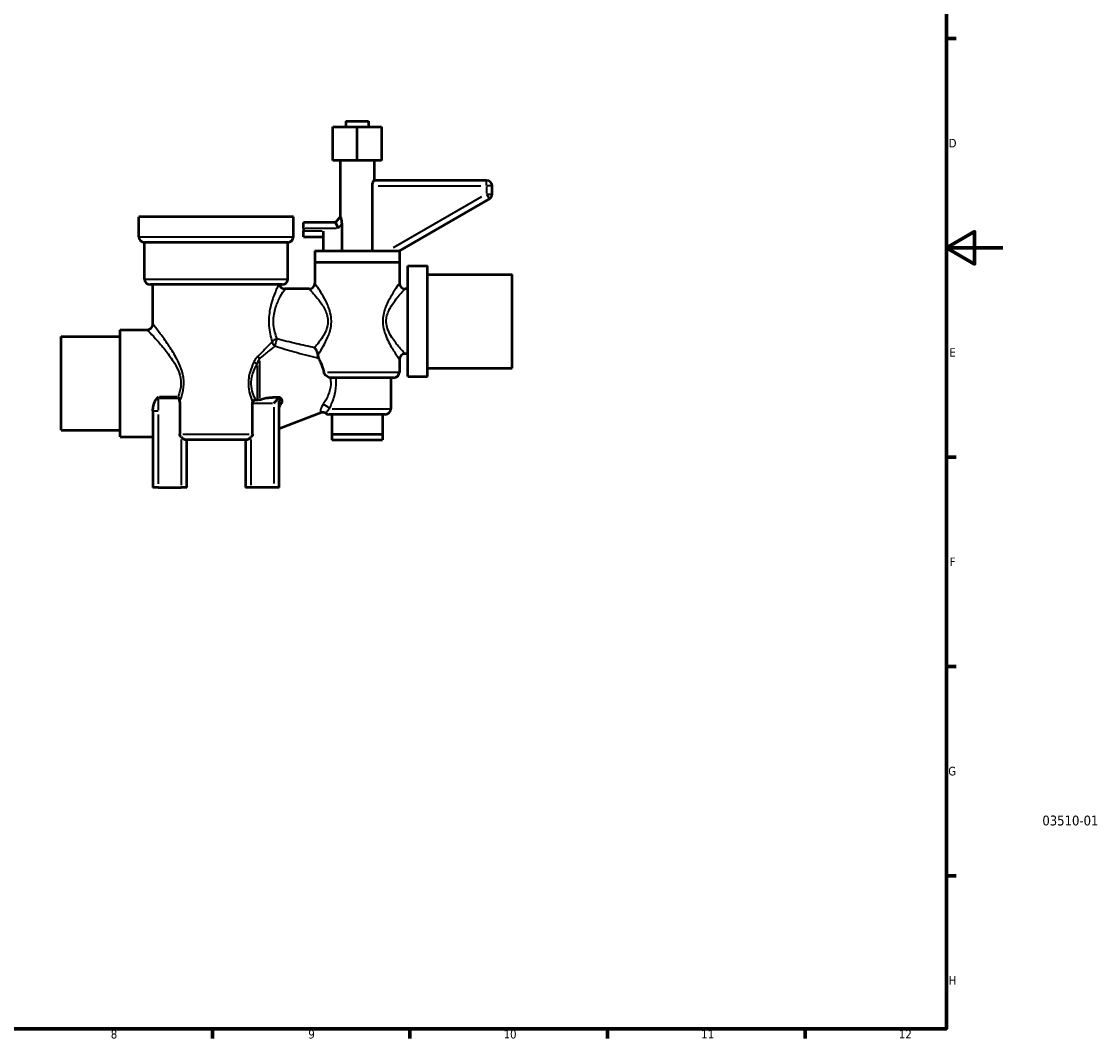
# Model space of a CAD drawing. Header units: millimetres. Extents: x 0 to 875, y -29 to 823.
# Tile 3 of 4: x 493 to 875, y 17 to 377. Entities that reach past the tile are written whole.
import ezdxf
from ezdxf.enums import TextEntityAlignment as Align

# ---------------------------------------------------------------- set-up
doc = ezdxf.new("R2010")
doc.units = ezdxf.units.MM
for name, color, linetype, lineweight in [('Border (ANSI)', 7, 'Continuous', 70), ('Title (ISO)', 7, 'Continuous', 50), ('Visible (ANSI)', 7, 'Continuous', 50), ('Visible Narrow (ANSI)', 7, 'Continuous', 35)]:
    doc.layers.add(name, color=color, linetype=linetype, lineweight=lineweight)
doc.styles.add('Note Text (ANSI)', font='tahoma.ttf')
doc.styles.add('Note Text (ISO)', font='tahoma.ttf')

# ---------------------------------------------------------------- blocks, each defined once
blk = doc.blocks.new('Borders Default Border')
at = {"layer": 'Border (ANSI)'}
for p, q in [((821, 371.25), (824.45, 371.25)), ((821, 222.75), (824.45, 222.75)), ((821, 148.5), (824.45, 148.5)), ((821, 74.25), (824.45, 74.25)), ((560.67, 20), (560.67, 16.55)), ((630.75, 20), (630.75, 16.55)), ((700.83, 20), (700.83, 16.55)), ((770.92, 20), (770.92, 16.55))]:
    blk.add_line(p, q, dxfattribs=at)
at = {"layer": 'Border (ANSI)', "flags": 128}
for points in [[(20, 20), (20, 574), (821, 574), (821, 20), (20, 20)], [(841, 297), (821, 297), (831, 302.77), (831, 291.23), (821, 297)]]:
    blk.add_lwpolyline(points, dxfattribs=at)
at = {"layer": 'Border (ANSI)', "attachment_point": 7, "style": 'Note Text (ANSI)'}
for s, insert, char_height in [('D', (821.81, 332.6), 3.05), ('E', (822.05, 258.35), 3.05), ('F', (822.14, 184.1), 3.05), ('G', (821.66, 109.79), 3.05), ('H', (821.81, 35.6), 3.05), ('8', (524.63, 16.48), 3.05), ('9', (594.7, 16.49), 3.05), ('10', (663.96, 16.49), 3.048), ('11', (734.04, 16.55), 3.048), ('12', (804.13, 16.55), 3.048)]:
    blk.add_mtext(s, dxfattribs=dict(at, insert=insert, char_height=char_height))
blk = doc.blocks.new('Title Blocks ISO')
at = {"layer": 'Title (ISO)', "style": 'Note Text (ISO)'}
blk.add_attdef('PART_NUMBER_001', (34.03, 72.11), '', height=3.5, dxfattribs=at)
blk.add_attdef('DESCRIPTION', text='', height=3.5, dxfattribs=at).set_placement((34.09, 65.95), align=Align.TOP_LEFT)

msp = doc.modelspace()

# ---------------------------------------------------------------- linework, layer by layer
at = {"layer": 'Visible (ANSI)'}
for p, q in [((607.985, 341.927), (615.985, 341.927)), ((607.985, 341.927), (607.985, 339.927)), ((615.985, 341.927), (615.985, 339.927)), ((603.324, 339.927), (611.985, 339.927)), ((603.324, 327.927), (603.324, 339.927)), ((611.985, 339.927), (620.645, 339.927)), ((611.985, 327.927), (611.985, 339.927)), ((620.645, 339.927), (620.645, 327.927)), ((611.985, 327.927), (603.324, 327.927)), ((605.985, 327.927), (605.985, 307.927)), ((620.645, 327.927), (611.985, 327.927)), ((617.985, 327.927), (617.985, 320.927)), ((657.894, 320.927), (617.964, 320.927)), ((617.439, 295.927), (617.439, 318.927)), ((659.894, 316.082), (659.894, 318.927)), ((626.985, 295.927), (658.894, 314.35)), ((589.407, 307.927), (534.562, 307.927)), ((534.562, 300.927), (534.562, 307.927)), ((589.407, 300.927), (589.407, 307.927)), ((592.985, 303.927), (592.985, 305.927)), ((604.307, 305.927), (592.985, 305.927)), ((606.006, 307.951), (604.307, 305.927)), ((604.307, 305.927), (605.24, 303.927)), ((592.985, 303.927), (592.985, 302.927)), ((592.985, 300.927), (592.985, 302.927)), ((599.985, 302.927), (599.985, 295.927)), ((606.53, 305.465), (606.53, 295.927)), ((587.407, 298.927), (536.562, 298.927)), ((536.562, 285.927), (536.562, 298.927)), ((587.407, 285.927), (587.407, 298.927)), ((592.985, 300.927), (599.985, 300.927)), ((596.985, 295.927), (626.97, 295.927)), ((596.985, 295.927), (596.985, 291.927)), ((626.985, 295.927), (626.97, 295.927)), ((626.985, 295.927), (626.985, 291.927)), ((596.985, 291.927), (626.985, 291.927)), ((596.985, 291.927), (596.985, 284.427)), ((596.985, 291.927), (626.985, 291.927)), ((626.985, 291.927), (626.985, 284.427)), ((629.985, 251.303), (629.985, 290.552)), ((629.985, 290.552), (636.985, 290.552)), ((636.985, 251.303), (636.985, 290.552)), ((636.985, 287.552), (666.985, 287.552)), ((666.985, 254.303), (666.985, 287.552)), ((585.407, 283.927), (538.562, 283.927)), ((539.562, 269.927), (539.562, 283.927)), ((594.985, 282.427), (586.407, 282.427)), ((629.985, 282.427), (628.985, 282.427)), ((527.985, 229.927), (527.985, 267.927)), ((527.985, 267.927), (537.562, 267.927)), ((506.985, 232.303), (506.985, 265.552)), ((506.985, 265.552), (527.985, 265.552)), ((626.985, 257.427), (626.985, 252.927)), ((629.985, 259.427), (628.985, 259.427)), ((636.985, 254.303), (666.985, 254.303)), ((624.985, 250.927), (602.58, 250.927)), ((623.985, 250.927), (623.985, 239.927)), ((629.985, 251.303), (636.985, 251.303)), ((549.071, 242.417), (549.071, 230.927)), ((574.899, 230.927), (574.899, 241.927)), ((576.614, 242.965), (576.087, 242.965)), ((584.407, 243.927), (581.997, 243.927)), ((582.407, 241.927), (584.393, 243.913)), ((584.436, 243.927), (584.407, 243.927)), ((584.407, 211.927), (584.407, 242.554)), ((539.562, 239.215), (539.562, 211.927)), ((599.128, 238.416), (584.407, 232.773)), ((621.985, 237.927), (601.985, 237.927)), ((602.985, 237.927), (602.985, 230.927)), ((620.985, 237.927), (620.985, 230.927)), ((506.985, 232.303), (527.985, 232.303)), ((527.985, 229.927), (539.562, 229.927)), ((602.985, 230.927), (620.985, 230.927)), ((602.985, 230.927), (620.985, 230.927)), ((602.985, 230.927), (602.985, 228.927)), ((620.985, 230.927), (620.985, 228.927)), ((572.706, 228.927), (551.263, 228.927)), ((551.562, 211.927), (551.562, 228.927)), ((572.407, 228.927), (572.407, 211.927)), ((602.985, 228.927), (620.985, 228.927)), ((541.562, 211.927), (539.562, 211.927)), ((541.562, 211.927), (549.562, 211.927)), ((551.562, 211.927), (549.562, 211.927)), ((574.407, 211.927), (572.407, 211.927)), ((582.407, 211.927), (574.407, 211.927)), ((584.407, 211.927), (582.407, 211.927))]:
    msp.add_line(p, q, dxfattribs=at)
for centre, start, end in [((657.894, 318.927), 0, 90), ((657.894, 316.082), 300, 0), ((536.562, 300.927), 180, 270), ((587.407, 300.927), 270, 0), ((538.562, 285.927), 180, 270), ((586.407, 284.427), 194.47751, 270), ((585.407, 285.927), 270, 0), ((594.985, 284.427), 270, 0), ((628.985, 284.427), 180, 270), ((537.562, 269.927), 270, 0), ((628.985, 257.427), 90, 180), ((624.985, 252.927), 270, 0), ((599.844, 236.548), 57.64778, 110.97349), ((601.985, 239.927), 237.64778, 270), ((621.985, 239.927), 270, 0)]:
    msp.add_arc(centre, 2, start, end, dxfattribs=at)
for points, knots in [([(617.439, 318.927), (617.439, 319.181), (617.463, 319.449), (617.55, 319.939), (617.611, 320.161), (617.729, 320.514), (617.794, 320.669), (617.902, 320.875), (617.942, 320.927), (617.964, 320.927)], [0.60900964, 0.60900964, 0.60900964, 0.60900964, 0.68513832, 0.68513832, 0.76126699, 0.76126699, 0.83838671, 0.83838671, 0.91550643, 0.91550643, 0.91550643, 0.91550643]), ([(606.006, 307.951), (606.025, 307.975), (606.063, 307.948), (606.161, 307.781), (606.22, 307.639), (606.35, 307.228), (606.421, 306.905), (606.511, 306.199), (606.53, 305.817), (606.53, 305.465)], [0.37185056, 0.37185056, 0.37185056, 0.37185056, 0.44404449, 0.44404449, 0.51623841, 0.51623841, 0.62156914, 0.62156914, 0.72689987, 0.72689987, 0.72689987, 0.72689987]), ([(596.897, 261.562), (596.898, 261.56), (596.899, 261.559), (597.033, 261.385), (597.168, 261.181), (597.428, 260.725), (597.557, 260.465), (597.758, 259.964), (597.839, 259.726), (597.949, 259.293), (597.985, 259.103), (598.006, 258.918)], [-0.32796292, -0.32796292, -0.32796292, -0.32796292, -0.32716233, -0.32716233, -0.23071165, -0.23071165, -0.13400641, -0.13400641, -0.05819265, -0.05819265, 0, 0, 0, 0]), ([(598.006, 258.918), (598.021, 258.781), (598.042, 258.649), (598.117, 258.287), (598.183, 258.078), (598.268, 257.909)], [0.27204477, 0.27204477, 0.27204477, 0.27204477, 0.31512325, 0.31512325, 0.39594617, 0.39594617, 0.39594617, 0.39594617]), ([(598.268, 257.909), (598.501, 257.445), (598.746, 256.933), (599.41, 255.416), (599.867, 254.219), (600.197, 252.927)], [2.32285957, 2.32285957, 2.32285957, 2.32285957, 2.53546369, 2.53546369, 2.92871632, 2.92871632, 2.92871632, 2.92871632]), ([(602.423, 250.933), (602.415, 250.934), (602.407, 250.934), (602.116, 250.959), (601.836, 251.041), (601.309, 251.31), (601.067, 251.495), (600.699, 251.891), (600.561, 252.084), (600.337, 252.495), (600.252, 252.71), (600.197, 252.927)], [1.03381548, 1.03381548, 1.03381548, 1.03381548, 1.03648963, 1.03648963, 1.12720292, 1.12720292, 1.2189224, 1.2189224, 1.28968761, 1.28968761, 1.3602179, 1.3602179, 1.3602179, 1.3602179]), ([(539.562, 239.215), (539.562, 239.758), (539.642, 240.363), (539.934, 241.579), (540.142, 242.191), (540.558, 243.047), (540.763, 243.414), (541.026, 243.666)], [1.38559207, 1.38559207, 1.38559207, 1.38559207, 1.57489919, 1.57489919, 1.76420631, 1.76420631, 1.87406297, 1.87406297, 1.87406297, 1.87406297]), ([(541.026, 243.666), (541.217, 243.853), (541.402, 244.019), (541.559, 244.165), (541.561, 244.166), (541.562, 244.167)], [0.880163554, 0.880163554, 0.880163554, 0.880163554, 0.944776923, 0.944776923, 0.945409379, 0.945409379, 0.945409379, 0.945409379]), ([(548.452, 244.167), (548.453, 244.166), (548.455, 244.164), (548.574, 244.001), (548.692, 243.835), (548.806, 243.666)], [-0.151487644, -0.151487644, -0.151487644, -0.151487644, -0.150796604, -0.150796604, -0.089804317, -0.089804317, -0.089804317, -0.089804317]), ([(549.071, 242.417), (549.071, 242.83), (549.02, 243.185), (548.89, 243.521), (548.853, 243.598), (548.806, 243.666)], [0, 0, 0, 0, 0.12395491, 0.12395491, 0.16026412, 0.16026412, 0.16026412, 0.16026412]), ([(576.087, 242.965), (576.073, 242.965), (576.059, 242.965), (575.838, 242.96), (575.65, 242.927), (575.37, 242.82), (575.26, 242.757), (575.119, 242.625), (575.076, 242.573), (574.999, 242.45), (574.969, 242.378), (574.948, 242.301)], [0, 0, 0, 0, 0.00430152, 0.00430152, 0.06629138, 0.06629138, 0.11302293, 0.11302293, 0.13793702, 0.13793702, 0.16694231, 0.16694231, 0.16694231, 0.16694231]), ([(577.33, 243.105), (577.238, 243.07), (577.143, 243.04), (576.903, 242.983), (576.759, 242.965), (576.614, 242.965)], [0.758378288, 0.758378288, 0.758378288, 0.758378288, 0.794918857, 0.794918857, 0.848864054, 0.848864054, 0.848864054, 0.848864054]), ([(577.33, 243.105), (578.349, 243.495), (579.498, 243.733), (580.973, 243.895), (581.483, 243.927), (581.997, 243.927)], [0.94513264, 0.94513264, 0.94513264, 0.94513264, 1.26544076, 1.26544076, 1.41890941, 1.41890941, 1.41890941, 1.41890941]), ([(585.33, 243.167), (585.329, 243.169), (585.327, 243.171), (585.257, 243.291), (585.165, 243.402), (584.922, 243.652), (584.759, 243.779), (584.568, 243.889), (584.516, 243.912), (584.437, 243.931), (584.409, 243.929), (584.393, 243.913)], [0.45445993, 0.45445993, 0.45445993, 0.45445993, 0.4555666, 0.4555666, 0.5159073, 0.5159073, 0.6066149, 0.6066149, 0.64762131, 0.64762131, 0.68615067, 0.68615067, 0.68615067, 0.68615067]), ([(584.407, 240.254), (584.407, 240.313), (584.416, 240.38), (584.464, 240.588), (584.524, 240.741), (584.704, 241.118), (584.838, 241.346), (585.097, 241.779), (585.216, 241.975), (585.359, 242.267), (585.421, 242.408), (585.453, 242.589), (585.456, 242.615), (585.46, 242.657), (585.461, 242.674), (585.462, 242.704), (585.462, 242.717), (585.462, 242.746), (585.461, 242.761), (585.458, 242.801), (585.455, 242.827), (585.432, 242.953), (585.395, 243.046), (585.344, 243.143), (585.337, 243.155), (585.33, 243.167)], [0.29388216, 0.29388216, 0.29388216, 0.29388216, 0.32008106, 0.32008106, 0.36902711, 0.36902711, 0.43410811, 0.43410811, 0.49193773, 0.49193773, 0.52639466, 0.52639466, 0.53224607, 0.53224607, 0.53599772, 0.53599772, 0.53901269, 0.53901269, 0.54246291, 0.54246291, 0.54847578, 0.54847578, 0.57263793, 0.57263793, 0.57610123, 0.57610123, 0.57610123, 0.57610123]), ([(549.562, 229.908), (549.431, 230.032), (549.315, 230.177), (549.137, 230.497), (549.071, 230.728), (549.071, 230.927)], [2.22542444, 2.22542444, 2.22542444, 2.22542444, 2.27540065, 2.27540065, 2.33530792, 2.33530792, 2.33530792, 2.33530792]), ([(549.562, 229.908), (549.631, 229.843), (549.703, 229.778), (549.984, 229.54), (550.202, 229.382), (550.581, 229.151), (550.743, 229.068), (551.026, 228.959), (551.146, 228.931), (551.252, 228.927), (551.258, 228.927), (551.263, 228.927)], [-1.06470484, -1.06470484, -1.06470484, -1.06470484, -1.04246407, -1.04246407, -0.98270066, -0.98270066, -0.93688301, -0.93688301, -0.89636995, -0.89636995, -0.89407306, -0.89407306, -0.89407306, -0.89407306]), ([(572.706, 228.927), (572.806, 228.927), (572.928, 228.955), (573.233, 229.069), (573.417, 229.165), (573.861, 229.445), (574.124, 229.646), (574.378, 229.881), (574.393, 229.894), (574.407, 229.908)], [-0.2997256, -0.2997256, -0.2997256, -0.2997256, -0.25357361, -0.25357361, -0.19762586, -0.19762586, -0.12111886, -0.12111886, -0.11645951, -0.11645951, -0.11645951, -0.11645951]), ([(574.899, 230.927), (574.899, 230.728), (574.832, 230.497), (574.655, 230.177), (574.538, 230.032), (574.407, 229.908)], [0, 0, 0, 0, 0.05990727, 0.05990727, 0.10988348, 0.10988348, 0.10988348, 0.10988348])]:
    msp.add_open_spline(points, degree=3, knots=knots, dxfattribs=at)
for points in [[(602.423, 250.933), (602.475, 250.929), (602.527, 250.927), (602.58, 250.927)], [(574.899, 241.927), (574.899, 242.055), (574.916, 242.18), (574.948, 242.301)]]:
    msp.add_open_spline(points, degree=3, dxfattribs=at)
at = {"layer": 'Visible Narrow (ANSI)'}
for p, q in [((657.894, 319.084), (657.894, 320.921)), ((619.462, 318.927), (655.871, 318.927)), ((657.894, 318.785), (657.894, 316.224)), ((659.887, 318.927), (658.051, 318.927)), ((656.148, 315.074), (624.73, 296.935)), ((658.891, 314.355), (657.972, 315.946)), ((658.051, 316.082), (659.887, 316.082)), ((599.635, 302.927), (593.335, 302.927)), ((593.597, 303.927), (604.627, 303.927)), ((605.304, 304.004), (606.466, 305.388)), ((534.9, 300.927), (589.07, 300.927)), ((536.875, 285.927), (587.094, 285.927)), ((577.33, 256.959), (577.33, 243.821)), ((576.614, 243.593), (576.614, 255.235)), ((601.432, 252.927), (626.87, 252.927)), ((541.052, 243.666), (541.535, 243.666)), ((541.562, 243.692), (541.562, 244.143)), ((541.562, 239.438), (541.562, 243.444)), ((548.107, 244.167), (541.907, 244.167)), ((541.924, 243.666), (548.444, 243.666)), ((575.274, 241.927), (582.032, 241.927)), ((539.568, 239.215), (541.405, 239.215)), ((541.562, 213.292), (541.562, 237.851)), ((582.407, 240.427), (582.407, 213.427)), ((603.145, 239.927), (623.889, 239.927)), ((550.219, 230.927), (573.75, 230.927)), ((549.562, 229.009), (549.562, 212.826)), ((574.407, 212.826), (574.407, 229.009))]:
    msp.add_line(p, q, dxfattribs=at)
for centre, major_axis, ratio, start_param, end_param in [((583.597, 263.654), (1.402, -1.426), 0.8046153, 4.0905196, 4.9445759), ((583.597, 263.654), (-1.896, -0.638), 0.5183393, 4.5980714, 5.6489549), ((583.597, 263.654), (0.617, 1.903), 0.1935068, 1.1070983, 2.4463406), ((576.614, 256.581), (-1.772, 0.927), 0.3276328, 1.0477303, 1.7040775), ((578.046, 258.491), (1.294, -1.525), 0.55415, 4.2997478, 4.7825544), ((586.407, 242.554), (-2, 0), 0.3635728, 5.3312702, 6.2330845), ((600.561, 239.927), (-1.745, 0.978), 0.5678471, 3.9953827, 5.3470236)]:
    msp.add_ellipse(centre, major_axis=major_axis, ratio=ratio, start_param=start_param, end_param=end_param, dxfattribs=at)
for points, knots in [([(584.157, 283.927), (584.118, 283.849), (584.075, 283.762), (583.66, 282.91), (583.047, 281.621), (581.929, 278.623), (581.428, 277.029), (580.734, 273.407), (580.585, 271.353), (580.87, 267.304), (581.306, 265.343), (581.828, 263.654)], [-8.3017348, -8.3017348, -8.3017348, -8.3017348, -8.2139154, -8.2139154, -7.5168211, -7.5168211, -6.9489525, -6.9489525, -6.347028, -6.347028, -5.7226968, -5.7226968, -5.7226968, -5.7226968]), ([(598.006, 258.918), (598.08, 259.029), (598.157, 259.145), (598.756, 260.051), (599.39, 261.041), (600.554, 263.082), (601.08, 264.08), (602.08, 266.408), (602.539, 267.776), (602.836, 269.862), (602.878, 270.501), (602.849, 272.091), (602.711, 273.037), (602.107, 275.486), (601.497, 276.893), (600.269, 279.323), (599.647, 280.371), (598.581, 282.079), (598.123, 282.767), (597.464, 283.74), (597.235, 284.069), (597.026, 284.368), (596.985, 284.427), (596.985, 284.427)], [-12.8136207, -12.8136207, -12.8136207, -12.8136207, -12.7366408, -12.7366408, -12.2364766, -12.2364766, -11.8405034, -11.8405034, -11.3929819, -11.3929819, -11.2018139, -11.2018139, -10.9157611, -10.9157611, -10.4204973, -10.4204973, -9.9573928, -9.9573928, -9.5443872, -9.5443872, -9.196018, -9.196018, -8.9782873, -8.9782873, -8.9782873, -8.9782873]), ([(626.985, 284.427), (626.985, 284.427), (626.984, 284.427), (626.967, 284.403), (626.651, 283.957), (625.639, 282.457), (624.966, 281.439), (623.729, 279.345), (623.182, 278.354), (622.041, 275.88), (621.466, 274.318), (621.126, 271.947), (621.085, 271.25), (621.139, 269.559), (621.302, 268.574), (622.078, 265.668), (622.945, 263.938), (624.571, 261.032), (625.357, 259.825), (626.407, 258.254), (626.747, 257.768), (626.955, 257.47), (626.983, 257.429), (626.982, 257.43)], [-5.5230314, -5.5230314, -5.5230314, -5.5230314, -5.5094382, -5.5094382, -5.0375668, -5.0375668, -4.5818513, -4.5818513, -4.2471952, -4.2471952, -3.8223985, -3.8223985, -3.6515399, -3.6515399, -3.4059616, -3.4059616, -2.883246, -2.883246, -2.3813669, -2.3813669, -1.9929158, -1.9929158, -1.8409891, -1.8409891, -1.8409891, -1.8409891]), ([(583.597, 264.732), (583.029, 266.17), (582.554, 267.841), (582.245, 271.29), (582.406, 273.04), (583.162, 276.125), (583.708, 277.483), (584.926, 280.037), (585.593, 281.135), (586.259, 282.203), (586.407, 282.427), (586.407, 282.427)], [5.7226968, 5.7226968, 5.7226968, 5.7226968, 6.347028, 6.347028, 6.9489525, 6.9489525, 7.5168211, 7.5168211, 8.2139154, 8.2139154, 8.6716225, 8.6716225, 8.6716225, 8.6716225]), ([(594.985, 282.427), (594.985, 282.427), (595.032, 282.377), (595.269, 282.122), (595.528, 281.841), (596.275, 281.013), (596.793, 280.427), (598.002, 278.972), (598.707, 278.079), (600.098, 276.009), (600.79, 274.811), (601.475, 272.724), (601.631, 271.918), (601.663, 270.564), (601.616, 270.02), (601.28, 268.243), (600.759, 267.077), (599.626, 265.094), (599.03, 264.244), (597.906, 262.763), (597.374, 262.119), (596.897, 261.562)], [8.9782873, 8.9782873, 8.9782873, 8.9782873, 9.196018, 9.196018, 9.5443872, 9.5443872, 9.9573928, 9.9573928, 10.4204973, 10.4204973, 10.9157611, 10.9157611, 11.2018139, 11.2018139, 11.3929819, 11.3929819, 11.8405034, 11.8405034, 12.2364766, 12.2364766, 12.6041119, 12.6041119, 12.6041119, 12.6041119]), ([(628.982, 259.43), (628.983, 259.429), (628.951, 259.464), (628.715, 259.718), (628.33, 260.131), (627.14, 261.47), (626.249, 262.498), (624.406, 264.973), (623.424, 266.447), (622.544, 268.923), (622.359, 269.762), (622.298, 271.202), (622.345, 271.796), (622.73, 273.815), (623.381, 275.146), (624.675, 277.254), (625.295, 278.098), (626.696, 279.882), (627.459, 280.749), (628.606, 282.026), (628.965, 282.406), (628.984, 282.427), (628.985, 282.427), (628.985, 282.427)], [1.8409891, 1.8409891, 1.8409891, 1.8409891, 1.9929158, 1.9929158, 2.3813669, 2.3813669, 2.883246, 2.883246, 3.4059616, 3.4059616, 3.6515399, 3.6515399, 3.8223985, 3.8223985, 4.2471952, 4.2471952, 4.5818513, 4.5818513, 5.0375668, 5.0375668, 5.5094382, 5.5094382, 5.5230314, 5.5230314, 5.5230314, 5.5230314]), ([(537.562, 267.927), (537.562, 267.927), (537.774, 267.705), (538.67, 266.754), (539.464, 265.907), (541.346, 263.82), (542.423, 262.596), (544.511, 260.033), (545.516, 258.728), (547.042, 256.413), (547.603, 255.473), (548.65, 253.328), (549.108, 252.101), (549.596, 249.429), (549.562, 247.981), (549.129, 246.041), (548.963, 245.491), (548.668, 244.689), (548.563, 244.426), (548.452, 244.167)], [-14.206613, -14.206613, -14.206613, -14.206613, -13.6558425, -13.6558425, -12.9514826, -12.9514826, -12.2681767, -12.2681767, -11.6724561, -11.6724561, -11.2980947, -11.2980947, -10.8655431, -10.8655431, -10.3956609, -10.3956609, -10.2045617, -10.2045617, -10.1096726, -10.1096726, -10.1096726, -10.1096726]), ([(549.071, 242.417), (549.361, 243.1), (549.626, 243.807), (550.029, 245.13), (550.182, 245.737), (550.579, 247.882), (550.611, 249.482), (550.162, 252.436), (549.742, 253.792), (548.781, 256.162), (548.266, 257.201), (546.865, 259.759), (545.942, 261.202), (544.025, 264.035), (543.036, 265.388), (541.308, 267.694), (540.579, 268.631), (539.757, 269.682), (539.562, 269.927), (539.562, 269.927)], [9.9689676, 9.9689676, 9.9689676, 9.9689676, 10.2045617, 10.2045617, 10.3956609, 10.3956609, 10.8655431, 10.8655431, 11.2980947, 11.2980947, 11.6724561, 11.6724561, 12.2681767, 12.2681767, 12.9514826, 12.9514826, 13.6558425, 13.6558425, 14.206613, 14.206613, 14.206613, 14.206613]), ([(581.828, 263.654), (581.153, 262.932), (580.374, 262.106), (579.518, 261.227), (578.662, 260.349), (577.737, 259.42), (576.731, 258.491)], [9.6048433, 9.6048433, 9.6048433, 9.6048433, 10.1255098, 10.1255098, 10.1255098, 10.6457879, 10.6457879, 10.6457879, 10.6457879]), ([(596.897, 261.562), (594.767, 261.989), (592.626, 262.457), (590.479, 262.966), (588.186, 263.509), (585.89, 264.098), (583.597, 264.732)], [0.9756616, 0.9756616, 0.9756616, 0.9756616, 1.6659368, 1.6659368, 1.6659368, 2.4030513, 2.4030513, 2.4030513, 2.4030513]), ([(577.33, 257.629), (578.426, 258.458), (579.434, 259.28), (580.366, 260.053), (581.299, 260.827), (582.147, 261.549), (582.882, 262.176)], [-10.6457879, -10.6457879, -10.6457879, -10.6457879, -10.1255098, -10.1255098, -10.1255098, -9.6048433, -9.6048433, -9.6048433, -9.6048433]), ([(582.882, 262.176), (585.174, 261.437), (587.47, 260.746), (589.763, 260.101), (592.353, 259.373), (594.937, 258.705), (597.757, 258.03), (598.013, 257.969), (598.268, 257.909)], [-2.4030513, -2.4030513, -2.4030513, -2.4030513, -1.6659368, -1.6659368, -1.6659368, -0.8329684, -0.8329684, -0.7497244, -0.7497244, -0.7497244, -0.7497244]), ([(575.416, 256.581), (575.377, 256.498), (575.337, 256.415), (574.807, 255.284), (574.364, 254.178), (573.823, 252.287), (573.659, 251.536), (573.556, 250.772), (573.459, 250.045), (573.417, 249.305), (573.468, 247.387), (573.658, 246.218), (574.22, 244.129), (574.563, 243.195), (574.948, 242.301)], [9.1771512, 9.1771512, 9.1771512, 9.1771512, 9.2067533, 9.2067533, 9.5790526, 9.5790526, 9.8117396, 9.8117396, 9.8117396, 10.0330305, 10.0330305, 10.3870958, 10.3870958, 10.6964214, 10.6964214, 10.6964214, 10.6964214]), ([(576.731, 258.491), (576.484, 258.263), (576.256, 257.985), (575.814, 257.343), (575.604, 256.972), (575.416, 256.581)], [-0.26727695, -0.26727695, -0.26727695, -0.26727695, -0.14028033, -0.14028033, 0, 0, 0, 0]), ([(576.614, 255.852), (576.717, 256.206), (576.831, 256.544), (577.071, 257.14), (577.196, 257.402), (577.33, 257.629)], [0, 0, 0, 0, 0.14028033, 0.14028033, 0.26727695, 0.26727695, 0.26727695, 0.26727695]), ([(576.087, 242.965), (575.675, 243.764), (575.308, 244.598), (574.699, 246.476), (574.492, 247.534), (574.437, 249.269), (574.482, 249.938), (574.589, 250.596), (574.701, 251.288), (574.879, 251.967), (575.468, 253.678), (575.951, 254.679), (576.528, 255.702), (576.571, 255.777), (576.614, 255.852)], [-10.6922053, -10.6922053, -10.6922053, -10.6922053, -10.3870958, -10.3870958, -10.0330305, -10.0330305, -9.8117396, -9.8117396, -9.8117396, -9.5790526, -9.5790526, -9.2067533, -9.2067533, -9.1771512, -9.1771512, -9.1771512, -9.1771512]), ([(602.423, 250.933), (602.51, 250.538), (602.574, 250.137), (602.648, 249.316), (602.657, 248.896), (602.572, 247.231), (602.236, 246.004), (601.224, 243.569), (600.526, 242.373), (599.846, 241.316)], [-17.2023237, -17.2023237, -17.2023237, -17.2023237, -17.0562953, -17.0562953, -16.9047692, -16.9047692, -16.45429, -16.45429, -15.94684, -15.94684, -15.94684, -15.94684]), ([(602.193, 239.927), (602.777, 241.142), (603.375, 242.533), (604.242, 245.414), (604.531, 246.885), (604.603, 248.889), (604.596, 249.396), (604.541, 250.244), (604.507, 250.588), (604.462, 250.927)], [15.94684, 15.94684, 15.94684, 15.94684, 16.45429, 16.45429, 16.9047692, 16.9047692, 17.0562953, 17.0562953, 17.1603067, 17.1603067, 17.1603067, 17.1603067]), ([(599.846, 241.316), (599.34, 240.53), (599.111, 239.843), (598.98, 238.977), (599.024, 238.72), (599.1, 238.466), (599.125, 238.415), (599.127, 238.415)], [-1.83650745, -1.83650745, -1.83650745, -1.83650745, -1.45931969, -1.45931969, -1.14858097, -1.14858097, -0.91824977, -0.91824977, -0.91824977, -0.91824977]), ([(600.914, 238.238), (600.914, 238.237), (600.931, 238.268), (601.022, 238.42), (601.115, 238.573), (601.467, 239.079), (601.76, 239.476), (602.193, 239.927)], [0.91824977, 0.91824977, 0.91824977, 0.91824977, 1.14858097, 1.14858097, 1.45931969, 1.45931969, 1.83650745, 1.83650745, 1.83650745, 1.83650745])]:
    msp.add_open_spline(points, degree=3, knots=knots, dxfattribs=at)
msp.add_open_spline([(584.393, 243.913), (584.401, 243.455), (584.407, 243.001), (584.407, 242.554)], degree=3, dxfattribs=at)

# ---------------------------------------------------------------- block references
msp.add_blockref('Borders Default Border', (0, 0))
msp.add_blockref('Title Blocks ISO', (821, 20)).add_auto_attribs({'PART_NUMBER_001': '03510-01'})

doc.saveas('drawing.dxf')
